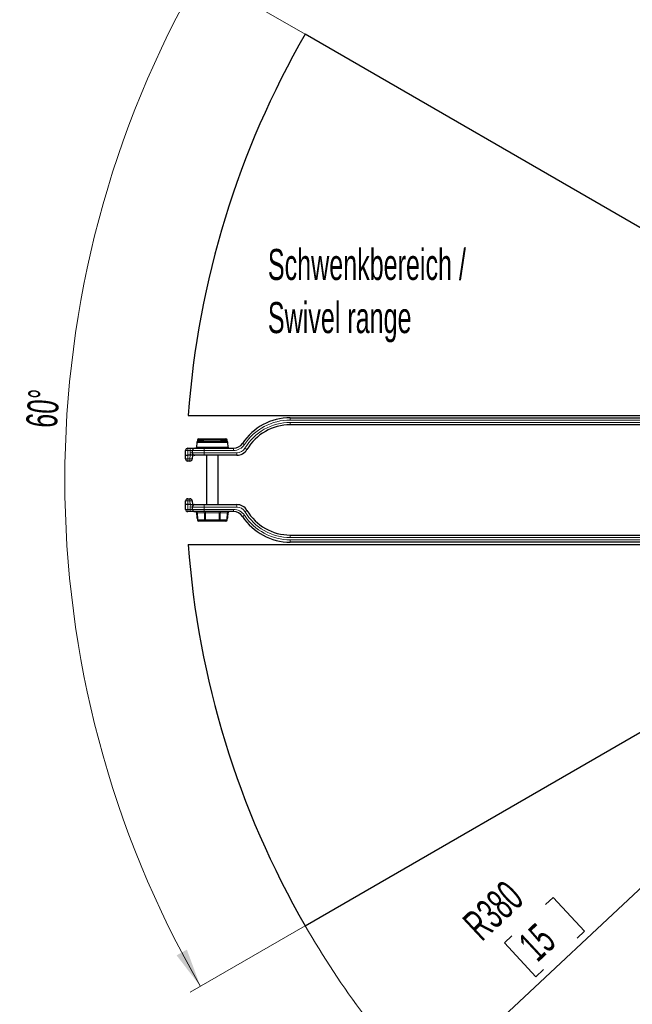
# Model space of a CAD drawing. Header units: millimetres. Extents: x 0 to 4205, y -17 to 2970.
# Tile 10 of 28: x 1948 to 2209, y 341 to 760. Entities that reach past the tile are written whole.
import ezdxf

# ---------------------------------------------------------------- set-up
doc = ezdxf.new("R2010")
doc.units = ezdxf.units.MM
doc.header["$LTSCALE"] = 5
doc.styles.add('SLDTEXTSTYLE0', font='TXT', dxfattribs={"width": 0.605})
doc.dimstyles.new('SLDDIMSTYLE5', dxfattribs={"dimtxt": 12.841593, "dimasz": 16.5, "dimexe": 0, "dimexo": 0.0625, "dimgap": 3.210398, "dimtad": 1, "dimdec": 1, "dimrnd": 1e-09, "dimzin": 12, "dimdsep": 46, "dimtxsty": 'SLDTEXTSTYLE0', "dimsah": 1, "dimcen": 0, "dimadec": 0, "dimazin": 3, "dimtfac": 1, "dimtdec": 1, "dimtofl": 0, "dimtmove": 0, "dimatfit": 3, "dimfxl": 0, "dimfrac": 2, "dimtolj": 1, "dimtzin": 12, "dimarcsym": 0})
doc.dimstyles.new('SLDDIMSTYLE6', dxfattribs={"dimtxt": 12.841593, "dimasz": 16.5, "dimexe": 0, "dimexo": 0.0625, "dimgap": 3.210398, "dimtad": 1, "dimdec": 4, "dimlfac": 5, "dimzin": 12, "dimdsep": 46, "dimtxsty": 'SLDTEXTSTYLE0', "dimsah": 1, "dimcen": 0.09, "dimadec": 3, "dimazin": 3, "dimtfac": 1, "dimtdec": 1, "dimtofl": 0, "dimtmove": 0, "dimatfit": 3, "dimfxl": 0, "dimfrac": 2, "dimtolj": 1, "dimtzin": 12, "dimarcsym": 0})

# ---------------------------------------------------------------- blocks, each defined once
blk = doc.blocks.new('_D_10')
at = {"color": 7, "linetype": 'Continuous', "lineweight": 18}
for p, q in [((2121.39, 304.74), (2399.01, 564.22)), ((2172.39, 383.34), (2175.61, 386.35)), ((2175.61, 386.35), (2189.08, 371.95)), ((2158.07, 369.96), (2154.85, 366.95)), ((2189.08, 371.95), (2185.85, 368.94)), ((2154.85, 366.95), (2168.31, 352.54)), ((2168.31, 352.54), (2171.54, 355.55))]:
    blk.add_line(p, q, dxfattribs=at)
blk.add_arc((2399.01, 564.22), 380, 210, 223.8208, dxfattribs=at)
blk.add_solid([(2121.39, 304.74), (2135.16, 314.18), (2131.74, 317.83)], dxfattribs=at)
at = {"color": 7, "linetype": 'Continuous', "lineweight": 18, "char_height": 13.229, "attachment_point": 1, "rotation": 43.067, "style": 'SLDTEXTSTYLE0'}
for s, insert in [('R380', (2136.18, 376.87)), ('15', (2159.89, 368.01))]:
    blk.add_mtext(s, dxfattribs=dict(at, insert=insert))
blk = doc.blocks.new('_D_11')
at = {"color": 7, "linetype": 'Continuous', "lineweight": 18}
for p, q in [((2069.92, 754.22), (2020.89, 782.53)), ((2069.92, 374.22), (2020.89, 345.92))]:
    blk.add_line(p, q, dxfattribs=at)
blk.add_arc((2399.01, 564.22), 431.61, 150, 210, dxfattribs=at)
for points in [[(2025.22, 780.03), (2015.06, 766.79), (2019.44, 764.37)], [(2025.22, 348.42), (2019.44, 364.07), (2015.06, 361.65)]]:
    blk.add_solid(points, dxfattribs=at)
at = {"color": 7, "linetype": 'Continuous', "lineweight": 18, "insert": (1950.73, 587.14), "char_height": 13.229, "attachment_point": 1, "rotation": 85.3719, "style": 'SLDTEXTSTYLE0'}
blk.add_mtext('60°', dxfattribs=at)

msp = doc.modelspace()

# ---------------------------------------------------------------- linework, layer by layer
at = {"color": 7, "linetype": 'Continuous', "lineweight": 25}
for p, q in [((2369.12823, 581.472355), (2069.916453, 754.222355)), ((2020.002478, 591.722355), (2347.374709, 591.722355)), ((2063.557355, 590.722355), (2297.054857, 590.722355)), ((2297.054857, 587.722355), (2063.557355, 587.722355)), ((2023.644018, 580.239805), (2023.572957, 578.204905)), ((2024.001287, 581.2425), (2023.979191, 580.694512)), ((2024.143714, 580.722355), (2036.4685, 580.722355)), ((2024.500881, 581.722355), (2027.403494, 581.722355)), ((2027.175921, 581.422355), (2033.436292, 581.422355)), ((2027.403494, 581.722355), (2033.208719, 581.722355)), ((2033.208719, 581.722355), (2036.111332, 581.722355)), ((2036.633022, 580.694512), (2036.610926, 581.2425)), ((2037.039255, 578.204905), (2036.968195, 580.239805)), ((2018.806106, 574.722355), (2018.877167, 576.757254)), ((2019.876557, 577.722355), (2020.877776, 577.722355)), ((2020.877776, 577.722355), (2022.876557, 577.722355)), ((2021.842246, 575.757254), (2021.877167, 576.757254)), ((2022.876557, 577.722355), (2026.874121, 577.722355)), ((2026.874121, 577.722355), (2039.300691, 577.722355)), ((2018.806106, 574.722355), (2019.805497, 574.722355)), ((2018.859706, 573.187455), (2018.806106, 574.722355)), ((2020.80672, 574.722355), (2019.805497, 574.722355)), ((2020.753116, 572.222355), (2019.859097, 572.222355)), ((2021.0899, 574.722355), (2020.80672, 574.722355)), ((2021.806106, 574.722355), (2021.752506, 573.187455)), ((2026.8392, 574.722355), (2022.841637, 574.722355)), ((2040.751395, 574.722355), (2026.8392, 574.722355)), ((2027.806106, 574.722355), (2027.806106, 553.722355)), ((2032.806106, 553.722355), (2032.806106, 574.722355)), ((2018.806106, 553.722355), (2018.859706, 555.257254)), ((2019.859097, 556.222355), (2020.753116, 556.222355)), ((2021.752506, 555.257254), (2021.806106, 553.722355)), ((2019.805497, 553.722355), (2018.806106, 553.722355)), ((2018.877167, 551.687455), (2018.806106, 553.722355)), ((2020.80672, 553.722355), (2019.805497, 553.722355)), ((2020.877776, 550.722355), (2019.876557, 550.722355)), ((2021.089903, 553.722355), (2020.80672, 553.722355)), ((2022.876557, 550.722355), (2020.877776, 550.722355)), ((2021.877167, 551.687455), (2021.842246, 552.687455)), ((2022.841637, 553.722355), (2026.8392, 553.722355)), ((2026.874121, 550.722355), (2022.876557, 550.722355)), ((2023.572957, 550.239805), (2023.644018, 548.204905)), ((2023.878693, 550.2425), (2024.001287, 547.20221)), ((2026.8392, 553.722355), (2040.751395, 553.722355)), ((2039.300691, 550.722355), (2026.874121, 550.722355)), ((2036.610926, 547.20221), (2036.733519, 550.2425)), ((2036.968195, 548.204905), (2037.039255, 550.239805)), ((2027.403494, 546.722355), (2024.500881, 546.722355)), ((2033.208719, 546.722355), (2027.403494, 546.722355)), ((2036.111332, 546.722355), (2033.208719, 546.722355)), ((2069.916453, 374.222355), (2369.12823, 546.972355)), ((2063.557355, 540.722355), (2297.054857, 540.722355)), ((2297.054857, 537.722355), (2063.557355, 537.722355)), ((2020.002478, 536.722355), (2347.374709, 536.722355))]:
    msp.add_line(p, q, dxfattribs=at)
at = {"color": 8, "linetype": 'Continuous', "lineweight": 18}
for p, q in [((2063.557355, 589.757254), (2063.557355, 590.722355)), ((2297.054857, 589.757254), (2063.557355, 589.757254)), ((2063.557355, 588.757254), (2297.054857, 588.757254)), ((2063.557355, 587.722355), (2063.557355, 588.757254)), ((2036.968195, 580.239805), (2023.644018, 580.239805)), ((2024.001287, 581.2425), (2024.068132, 581.239805)), ((2024.068132, 581.239805), (2024.046885, 580.71289)), ((2026.777271, 581.239805), (2024.068132, 581.239805)), ((2027.403494, 581.722355), (2027.403494, 581.422355)), ((2033.208719, 581.722355), (2033.208719, 581.422355)), ((2036.544081, 581.239805), (2033.834942, 581.239805)), ((2036.544081, 581.239805), (2036.610926, 581.2425)), ((2036.565327, 580.71289), (2036.544081, 581.239805)), ((2019.876557, 576.757254), (2019.805497, 574.722355)), ((2019.876557, 576.757254), (2019.876557, 577.722355)), ((2020.877776, 576.757254), (2019.876557, 576.757254)), ((2020.842855, 575.757254), (2020.877776, 576.757254)), ((2020.877776, 576.757254), (2020.877776, 577.722355)), ((2023.572957, 578.204905), (2037.039255, 578.204905)), ((2026.874121, 576.757254), (2026.8392, 575.757254)), ((2026.8392, 574.722355), (2026.8392, 575.757254)), ((2026.8392, 575.757254), (2040.751395, 575.757254)), ((2026.874121, 576.757254), (2026.874121, 577.722355)), ((2039.300691, 576.757254), (2026.874121, 576.757254)), ((2039.300691, 576.757254), (2039.300691, 577.722355)), ((2040.751395, 574.722355), (2040.751395, 575.757254)), ((2019.805497, 574.722355), (2019.859097, 573.187455)), ((2019.859097, 573.187455), (2020.753116, 573.187455)), ((2019.859097, 572.222355), (2019.859097, 573.187455)), ((2020.753116, 573.187455), (2020.80672, 574.722355)), ((2020.753116, 572.222355), (2020.753116, 573.187455)), ((2019.859097, 555.257254), (2019.805497, 553.722355)), ((2019.859097, 555.257254), (2019.859097, 556.222355)), ((2020.753116, 555.257254), (2019.859097, 555.257254)), ((2020.753116, 555.257254), (2020.753116, 556.222355)), ((2020.80672, 553.722355), (2020.753116, 555.257254)), ((2019.805497, 553.722355), (2019.876557, 551.687455)), ((2019.876557, 551.687455), (2020.877776, 551.687455)), ((2019.876557, 550.722355), (2019.876557, 551.687455)), ((2020.877776, 551.687455), (2020.842855, 552.687455)), ((2020.877776, 550.722355), (2020.877776, 551.687455)), ((2023.878802, 550.239805), (2023.572957, 550.239805)), ((2023.945756, 550.239805), (2023.878693, 550.2425)), ((2026.909557, 550.239805), (2023.945756, 550.239805)), ((2023.945756, 550.239805), (2024.068132, 547.204905)), ((2026.8392, 553.722355), (2026.8392, 552.687455)), ((2040.751395, 552.687455), (2026.8392, 552.687455)), ((2026.8392, 552.687455), (2026.874121, 551.687455)), ((2026.874121, 551.687455), (2039.300691, 551.687455)), ((2026.874121, 550.722355), (2026.874121, 551.687455)), ((2026.970745, 547.204905), (2026.909557, 550.239805)), ((2027.342306, 550.722355), (2027.342306, 550.239805)), ((2033.269907, 550.239805), (2027.342306, 550.239805)), ((2027.342306, 550.239805), (2027.403494, 547.204905)), ((2033.208719, 547.204905), (2033.269907, 550.239805)), ((2033.269907, 550.722355), (2033.269907, 550.239805)), ((2033.702656, 550.239805), (2033.641468, 547.204905)), ((2036.666457, 550.239805), (2033.702656, 550.239805)), ((2036.544081, 547.204905), (2036.666457, 550.239805)), ((2036.733519, 550.2425), (2036.666457, 550.239805)), ((2037.039255, 550.239805), (2036.733411, 550.239805)), ((2039.300691, 550.722355), (2039.300691, 551.687455)), ((2040.751395, 553.722355), (2040.751395, 552.687455)), ((2023.644018, 548.204905), (2023.960855, 548.204905)), ((2024.068132, 547.204905), (2024.001287, 547.20221)), ((2024.068132, 547.204905), (2026.970745, 547.204905)), ((2027.403494, 547.204905), (2033.208719, 547.204905)), ((2027.403494, 547.204905), (2027.403494, 546.722355)), ((2033.208719, 547.204905), (2033.208719, 546.722355)), ((2033.641468, 547.204905), (2036.544081, 547.204905)), ((2036.610926, 547.20221), (2036.544081, 547.204905)), ((2036.651357, 548.204905), (2036.968195, 548.204905)), ((2063.557355, 540.722355), (2063.557355, 539.687455)), ((2297.054857, 539.687455), (2063.557355, 539.687455)), ((2063.557355, 538.687455), (2297.054857, 538.687455)), ((2063.557355, 537.722355), (2063.557355, 538.687455))]:
    msp.add_line(p, q, dxfattribs=at)
at = {"color": 7, "linetype": 'Continuous', "lineweight": 25}
for centre, radius, start, end in [((2399.006106, 564.222355), 380, 150, 175.8499671), ((2063.557355, 566.218053), 24.504301, 90, 146.3768472), ((2063.557355, 566.218053), 21.504301, 90, 149.36856526), ((2024.143713, 580.222355), 0.5, 90, 178), ((2024.500881, 581.222355), 0.5, 90, 177.69091143), ((2030.306106, 574.060158), 8, 113.03374411, 122.60468494), ((2030.306106, 574.060158), 8, 56.38481782, 66.96625589), ((2036.111332, 581.222355), 0.5, 2.30908857, 90), ((2036.4685, 580.222355), 0.5, 2, 90), ((2039.300691, 582.348275), 4.62592, 270, 326.3768472), ((2019.876557, 576.722355), 1, 90, 178), ((2022.841637, 575.722355), 1, 178, 270), ((2022.876557, 576.722355), 1, 90, 178), ((2023.073262, 578.222355), 0.5, 270, 358), ((2037.538951, 578.222355), 0.5, 182, 270), ((2040.751395, 579.722355), 5, 270, 329.36856526), ((2019.859097, 573.222355), 1, 182, 270), ((2020.753116, 573.222355), 1, 270, 358), ((2019.859097, 555.222355), 1, 90, 178), ((2020.753116, 555.222355), 1, 2, 90), ((2019.876557, 551.722355), 1, 182, 270), ((2022.841637, 552.722355), 1, 90, 182), ((2022.876557, 551.722355), 1, 182, 270), ((2023.073262, 550.222355), 0.5, 2, 90), ((2023.379099, 550.222355), 0.5, 2.3005741, 90), ((2037.233113, 550.222355), 0.5, 90, 177.72760686), ((2037.538951, 550.222355), 0.5, 90, 178), ((2039.300691, 546.096434), 4.62592, 33.6231528, 90), ((2040.751395, 548.722355), 5, 30.63143474, 90), ((2063.557355, 562.226656), 21.504301, 210.63143474, 270), ((2024.143713, 548.222355), 0.5, 182, 250.78918073), ((2024.500881, 547.222355), 0.5, 182.30908857, 270), ((2036.111332, 547.222355), 0.5, 270, 357.69091143), ((2036.4685, 548.222355), 0.5, 289.21081927, 358), ((2063.557355, 562.226656), 24.504301, 213.6231528, 270), ((2399.006106, 564.222355), 380, 184.1500329, 210)]:
    msp.add_arc(centre, radius, start, end, dxfattribs=at)
at = {"color": 8, "linetype": 'Continuous', "lineweight": 18}
for centre, radius, start, end in [((2063.557355, 566.252953), 23.504301, 90, 146.3768472), ((2063.557355, 566.252953), 22.504301, 90, 149.36856526), ((2024.535279, 581.256188), 0.467434, 94.22012285, 182.00864974), ((2027.432967, 581.266941), 0.456367, 93.70286782, 171.18852644), ((2033.179246, 581.266941), 0.456367, 8.81147355, 86.29713218), ((2036.076934, 581.256188), 0.467434, 357.99135026, 85.77987715), ((2039.300691, 582.383175), 5.62592, 270, 326.3768472), ((2039.132577, 572.407039), 8.403674, 54.72775423, 61.42068259), ((2019.376862, 569.588084), 7.186564, 86.0128986, 93.9871014), ((2022.841637, 575.687455), 2, 178, 208.85209586), ((2021.34255, 582.926425), 7.186564, 266.0128986, 273.9871014), ((2040.751395, 579.757254), 4, 270, 329.36856526), ((2040.060767, 570.235483), 8.548883, 54.26437972, 61.09270056), ((2019.359402, 580.356626), 7.186564, 266.0128986, 273.9871014), ((2021.252811, 580.356626), 7.186564, 266.0128986, 273.9871014), ((2019.359402, 548.088084), 7.186564, 86.0128986, 93.9871014), ((2021.252811, 548.088084), 7.186564, 86.0128986, 93.9871014), ((2019.376862, 558.856626), 7.186564, 266.0128986, 273.9871014), ((2022.841637, 552.757254), 2, 151.14786155, 182), ((2021.34255, 545.518285), 7.186564, 86.0128986, 93.9871014), ((2023.478609, 550.256188), 0.467434, 357.99135026, 85.77987715), ((2026.44241, 550.256188), 0.467434, 357.99135026, 85.77987715), ((2034.169803, 550.256188), 0.467434, 94.22012285, 182.00864974), ((2037.133604, 550.256188), 0.467434, 94.22012285, 182.00864974), ((2039.300691, 546.061535), 5.62592, 33.6231528, 90), ((2040.751395, 548.687455), 4, 30.63143474, 90), ((2040.060767, 558.209227), 8.548883, 298.90729944, 305.73562028), ((2063.557355, 562.191757), 22.504301, 210.63143474, 270), ((2024.535279, 547.188521), 0.467434, 177.99135026, 265.77987715), ((2027.437891, 547.188521), 0.467434, 177.99135026, 265.77987715), ((2027.187119, 555.610919), 8.408799, 268.52550734, 271.47449266), ((2033.425093, 555.610919), 8.408799, 268.52550734, 271.47449266), ((2033.174321, 547.188521), 0.467434, 274.22012285, 2.00864974), ((2036.076934, 547.188521), 0.467434, 274.22012285, 2.00864974), ((2039.132577, 556.037671), 8.403674, 298.57931741, 305.27224577), ((2063.557355, 562.191757), 23.504301, 213.6231528, 270)]:
    msp.add_arc(centre, radius, start, end, dxfattribs=at)
for centre, major_axis, ratio, start_param, end_param in [((2020.875338, 576.722355), (1.001828, 0.034984), 0.0347087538, 6.280758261, 7.8503366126), ((2026.844075, 575.722355), (5.001829, -0.034893), 0.0069702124, 1.5718195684, 3.14139792), ((2026.878996, 576.722355), (5.001829, -0.034893), 0.0069702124, 1.5718195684, 3.14139792), ((2020.875338, 551.722355), (1.001828, -0.034984), 0.0347087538, 4.7160340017, 6.2856123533), ((2026.844075, 552.722355), (5.001829, 0.034893), 0.0069702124, 3.1417873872, 4.7113657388), ((2026.878996, 551.722355), (5.001829, 0.034893), 0.0069702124, 3.1417873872, 4.7113657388), ((2027.343009, 550.222355), (0.500305, -0.010103), 0.0348357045, 1.5729062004, 2.6194004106), ((2033.269204, 550.222355), (0.500305, 0.010103), 0.0348357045, 0.522192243, 1.5686864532)]:
    msp.add_ellipse(centre, major_axis=major_axis, ratio=ratio, start_param=start_param, end_param=end_param, dxfattribs=at)
at = {"color": 7, "linetype": 'Continuous', "lineweight": 25}
for points, knots in [([(2022.841637, 574.722355), (2022.840146, 574.722355), (2022.630241, 574.722355), (2022.261383, 574.722355), (2021.659509, 574.722355), (2021.259802, 574.722355), (2021.0899, 574.722355)], [0, 0, 0, 0, 0.0030313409, 0.4268621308, 0.7563784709, 1, 1, 1, 1]), ([(2021.089903, 553.722355), (2021.259804, 553.722355), (2021.65951, 553.722355), (2022.261383, 553.722355), (2022.630241, 553.722355), (2022.840146, 553.722355), (2022.841637, 553.722355)], [0, 0, 0, 0, 0.2436204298, 0.5731372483, 0.9969686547, 1, 1, 1, 1])]:
    msp.add_open_spline(points, degree=3, knots=knots, dxfattribs=at)

# ---------------------------------------------------------------- texts
at = {"color": 7, "linetype": 'Continuous', "lineweight": 18, "char_height": 13.22916667, "attachment_point": 1, "style": 'SLDTEXTSTYLE0'}
for s, insert in [('Schwenkbereich /', (2053.997261, 662.660189)), ('Swivel range', (2053.997261, 640.021299))]:
    msp.add_mtext(s, dxfattribs=dict(at, insert=insert))

# ---------------------------------------------------------------- dimensions: what is measured, and where the dimension line sits
at = {"color": 7, "linetype": 'Continuous', "lineweight": 18}
dim = msp.add_angular_dim_2l(base=(1967.398841, 564.222355), line1=((2399.006106, 564.222355), (2069.916453, 754.222355)), line2=((2069.916453, 374.222355), (2399.006106, 564.222355)), dimstyle='SLDDIMSTYLE6', dxfattribs=at)
dim.commit()
dim.dimension.update_dxf_attribs({"geometry": '_D_11', "text_midpoint": (1968.806106, 599.047505), "dimtype": 162})
dim = msp.add_radius_dim(center=(2399.006106, 564.222355), mpoint=(2121.394941, 304.738172), dimstyle='SLDDIMSTYLE5', dxfattribs=at)
dim.commit()
dim.dimension.update_dxf_attribs({"geometry": '_D_10', "text_midpoint": (2180.097111, 359.607311), "dimtype": 164})

doc.saveas('drawing.dxf')
